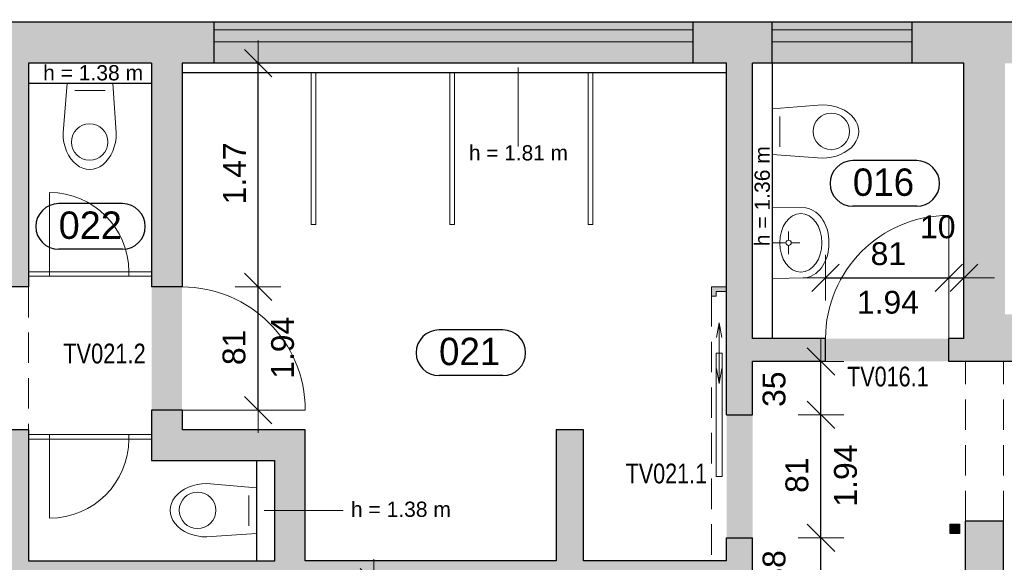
# Model space of a CAD drawing. Header units: metres. Extents: x 313 to 415, y -67 to 7.
# Tile 13 of 84: x 325.61 to 332.08, y -39.95 to -36.38. Entities that reach past the tile are written whole.
import ezdxf

# ---------------------------------------------------------------- set-up
doc = ezdxf.new("R2010")
doc.units = ezdxf.units.M
doc.header["$PDMODE"] = 65
doc.linetypes.add('AUSGEZOGEN', pattern=[0])
doc.linetypes.add('VERDECKT2_S2', pattern=[0.27, 0.2, -0.07])
for name, color, linetype, lineweight in [('Allgemein01', 7, 'AUSGEZOGEN', 13), ('Füllfläche', 7, 'AUSGEZOGEN', 13), ('Maßlinie Allgemein', 7, 'AUSGEZOGEN', 25), ('Möblierung', 7, 'AUSGEZOGEN', 25), ('Sanitär', 5, 'AUSGEZOGEN', 25), ('Text Allgemein', 7, 'AUSGEZOGEN', 25)]:
    doc.layers.add(name, color=color, linetype=linetype, lineweight=lineweight)
doc.styles.add('ARIAL', font='ARIAL.TTF')
doc.dimstyles.new('DIMSTYLE_13', dxfattribs={"dimtxt": 0.15, "dimasz": 0.3, "dimexe": 0, "dimexo": 1e-06, "dimgap": 0.075, "dimtad": 2, "dimdec": 1, "dimlfac": 100, "dimrnd": 0.5, "dimzin": 4, "dimdsep": 46, "dimtxsty": 'ARIAL', "dimblk1": 'ALL_ML_STRICH', "dimblk2": 'ALL_ML_STRICH', "dimsah": 1, "dimcen": 0, "dimse1": 1, "dimse2": 1, "dimclrd": 7, "dimclre": 7, "dimclrt": 7, "dimadec": 0, "dimazin": 0, "dimtfac": 1, "dimtdec": 0, "dimtix": 1, "dimtmove": 2, "dimatfit": 3, "dimfxl": 0, "dimtzin": 0, "dimlwd": 0, "dimlwe": 13, "dimarcsym": 0})
doc.dimstyles.new('DIMSTYLE_15', dxfattribs={"dimtxt": 0.15, "dimasz": 0.3, "dimexe": 0, "dimexo": 1e-06, "dimgap": 0.075, "dimtad": 2, "dimrnd": 0.005, "dimzin": 4, "dimdsep": 46, "dimtxsty": 'ARIAL', "dimblk1": 'ALL_ML_STRICH', "dimblk2": 'ALL_ML_STRICH', "dimsah": 1, "dimcen": 0, "dimse1": 1, "dimse2": 1, "dimclrd": 7, "dimclre": 7, "dimclrt": 7, "dimadec": 0, "dimazin": 0, "dimtfac": 1, "dimtdec": 0, "dimtix": 1, "dimtmove": 2, "dimatfit": 3, "dimfxl": 0, "dimtzin": 0, "dimlwd": 0, "dimlwe": 13, "dimarcsym": 0})
doc.dimstyles.new('DIMSTYLE_16', dxfattribs={"dimtxt": 0.15, "dimasz": 0.3, "dimexe": 0, "dimexo": 1e-06, "dimgap": 0.075, "dimtad": 2, "dimdec": 1, "dimlfac": 100, "dimrnd": 0.5, "dimzin": 4, "dimdsep": 46, "dimtxsty": 'ARIAL', "dimblk1": 'ALL_ML_STRICH', "dimblk2": 'ALL_ML_STRICH', "dimsah": 1, "dimcen": 0, "dimse1": 1, "dimse2": 1, "dimclrd": 7, "dimclre": 7, "dimclrt": 7, "dimadec": 0, "dimazin": 0, "dimtfac": 1, "dimtdec": 0, "dimtix": 1, "dimtmove": 2, "dimatfit": 3, "dimfxl": 0, "dimtvp": 1.2, "dimtzin": 0, "dimlwd": 0, "dimlwe": 13, "dimarcsym": 0})
doc.dimstyles.new('DIMSTYLE_28', dxfattribs={"dimtxt": 0.15, "dimasz": 0.3, "dimexe": 0, "dimexo": 1e-06, "dimgap": 0.075, "dimtad": 0, "dimdec": 1, "dimlfac": 100, "dimrnd": 0.5, "dimzin": 4, "dimdsep": 46, "dimtxsty": 'ARIAL', "dimblk1": 'ALL_ML_STRICH', "dimblk2": 'ALL_ML_STRICH', "dimsah": 1, "dimcen": 0, "dimse1": 1, "dimse2": 1, "dimclrd": 7, "dimclre": 7, "dimclrt": 7, "dimadec": 0, "dimazin": 0, "dimtfac": 1, "dimtdec": 0, "dimtix": 1, "dimtmove": 2, "dimatfit": 3, "dimfxl": 0, "dimtvp": 1.2, "dimtzin": 0, "dimlwd": 0, "dimlwe": 13, "dimarcsym": 0})
doc.dimstyles.new('DIMSTYLE_5', dxfattribs={"dimtxt": 0.2, "dimasz": 0.3, "dimexe": 0, "dimexo": 1e-06, "dimgap": 0.1, "dimtad": 2, "dimrnd": 0.005, "dimzin": 4, "dimdsep": 46, "dimtxsty": 'ARIAL', "dimblk1": 'ALL_ML_STRICH', "dimblk2": 'ALL_ML_STRICH', "dimsah": 1, "dimcen": 0, "dimse1": 1, "dimse2": 1, "dimclrd": 7, "dimclre": 7, "dimclrt": 7, "dimadec": 0, "dimazin": 0, "dimtfac": 1, "dimtdec": 0, "dimtix": 1, "dimtmove": 2, "dimatfit": 3, "dimfxl": 0, "dimtzin": 0, "dimlwd": 0, "dimlwe": 13, "dimarcsym": 0})

# ---------------------------------------------------------------- blocks, each defined once
blk = doc.blocks.new('COMPLEXOBJECT_15')
at = {"layer": 'Sanitär', "color": 7, "linetype": 'AUSGEZOGEN', "lineweight": 13}
for p, q in [((325.8924, -37.1234), (325.9195, -36.7954)), ((325.9195, -36.7954), (326.2195, -36.7954)), ((326.2424, -37.1234), (326.2195, -36.7954)), ((325.9695, -36.8454), (326.1695, -36.8454))]:
    blk.add_line(p, q, dxfattribs=at)
blk.add_circle((326.0674, -37.1834), 0.12, dxfattribs=at)
blk.add_ellipse((326.0674, -37.1234), major_axis=(0, -0.24), ratio=0.729167, start_param=4.712389, end_param=7.856549, dxfattribs=at)
blk = doc.blocks.new('COMPLEXOBJECT_16')
at = {"layer": 'Sanitär', "color": 7, "linetype": 'AUSGEZOGEN', "lineweight": 13}
for p, q in [((326.8365, -39.4284), (327.1645, -39.4554)), ((327.1645, -39.4554), (327.1645, -39.7554)), ((327.1145, -39.5054), (327.1145, -39.7054)), ((326.8365, -39.7784), (327.1645, -39.7554))]:
    blk.add_line(p, q, dxfattribs=at)
blk.add_circle((326.7765, -39.6034), 0.12, dxfattribs=at)
blk.add_ellipse((326.8365, -39.6034), major_axis=(-0.24, 0), ratio=0.729167, start_param=4.712389, end_param=7.856549, dxfattribs=at)
blk = doc.blocks.new('COMPLEXOBJECT_25')
at = {"layer": 'Sanitär', "color": 7, "linetype": 'AUSGEZOGEN', "lineweight": 13}
for p, q in [((330.8824, -36.9384), (330.5545, -36.9654)), ((330.5545, -36.9654), (330.5545, -37.2654)), ((330.6045, -37.0154), (330.6045, -37.2154)), ((330.8824, -37.2884), (330.5545, -37.2654))]:
    blk.add_line(p, q, dxfattribs=at)
blk.add_circle((330.9424, -37.1134), 0.12, dxfattribs=at)
blk.add_ellipse((330.8824, -37.1134), major_axis=(0.24, 0), ratio=0.729167, start_param=4.709822, end_param=7.853982, dxfattribs=at)
blk = doc.blocks.new('COMPLEXOBJECT_26')
at = {"layer": 'Sanitär', "color": 7, "linetype": 'AUSGEZOGEN', "lineweight": 13}
for p, q in [((330.5545, -37.6115), (330.775, -37.615)), ((330.5545, -38.0793), (330.5545, -37.6115)), ((330.6617, -37.8282), (330.6617, -37.7715)), ((330.6445, -37.8454), (330.5545, -37.8454)), ((330.6789, -37.8454), (330.7356, -37.8454)), ((330.9255, -37.8716), (330.9255, -37.8192)), ((330.6617, -37.8626), (330.6617, -37.9193)), ((330.5545, -38.0793), (330.775, -38.0759))]:
    blk.add_line(p, q, dxfattribs=at)
blk.add_arc((330.6617, -37.8454), 0.0172, 90, 89.99998, dxfattribs=at)
for centre, major_axis, ratio, start_param, end_param in [((330.742, -37.8454), (0, 0.1922), 0.723317, 6.283185, 12.56637), ((330.7337, -37.7626), (-0.1692, 0), 0.9, 3.590866, 4.465357), ((330.6425, -37.8265), (-0.2831, 0), 0.9, 3.17001, 3.677077), ((330.6425, -37.8643), (-0.2831, 0), 0.9, 2.606109, 3.113176), ((330.7337, -37.9282), (-0.1692, 0), 0.9, 1.817828, 2.69232)]:
    blk.add_ellipse(centre, major_axis=major_axis, ratio=ratio, start_param=start_param, end_param=end_param, dxfattribs=at)
blk = doc.blocks.new('ALL_ML_STRICH')
at = {"color": 0, "linetype": 'ByBlock', "lineweight": -2}
for p, q in [((0, -0.5), (0, 0.5)), ((-0.3, -0.3), (0.3, 0.3)), ((-1, 0), (0.5, 0))]:
    blk.add_line(p, q, dxfattribs=at)
blk = doc.blocks.new('*D58')
at = {"layer": 'DEFPOINTS', "color": 7, "linetype": 'AUSGEZOGEN', "lineweight": 13}
for p in [(358.0345, 1.2646), (315.3345, -57.2254), (352.3145, -57.2254)]:
    blk.add_point(p, dxfattribs=at)
at = {"layer": 'Maßlinie Allgemein', "color": 7, "linetype": 'AUSGEZOGEN', "lineweight": -2}
blk.add_line((315.3345, -57.2254), (315.3345, 1.2646), dxfattribs=at)
at = {"layer": 'Maßlinie Allgemein', "color": 7, "linetype": 'AUSGEZOGEN', "lineweight": 13, "xscale": 0.3, "yscale": 0.3, "zscale": 0.3}
for p, rotation in [((315.3345, 1.2646), 90), ((315.3345, -57.2254), 270)]:
    blk.add_blockref('ALL_ML_STRICH', p, dxfattribs=dict(at, rotation=rotation))
at = {"layer": 'Maßlinie Allgemein', "color": 7, "linetype": 'AUSGEZOGEN', "lineweight": 13, "insert": (315.1511, -27.9739), "char_height": 0.2, "width": 1, "attachment_point": 5, "rotation": 90, "style": 'ARIAL'}
blk.add_mtext('\\A1;{\\A1;{58.49\\H0.132000;\\S^ ;}}', dxfattribs=at)
blk = doc.blocks.new('*D166')
at = {"layer": 'DEFPOINTS', "color": 7, "linetype": 'AUSGEZOGEN', "lineweight": 13}
for p in [(330.9045, -38.0754), (330.9045, -38.4754), (331.7145, -38.4754)]:
    blk.add_point(p, dxfattribs=at)
at = {"layer": 'Maßlinie Allgemein', "color": 7, "linetype": 'AUSGEZOGEN', "lineweight": -2}
blk.add_line((330.9045, -38.0754), (331.7145, -38.0754), dxfattribs=at)
at = {"layer": 'Maßlinie Allgemein', "color": 7, "linetype": 'AUSGEZOGEN', "lineweight": 13, "xscale": 0.3, "yscale": 0.3, "zscale": 0.3, "rotation": 180}
blk.add_blockref('ALL_ML_STRICH', (330.9045, -38.0754), dxfattribs=at)
at = {"layer": 'Maßlinie Allgemein', "color": 7, "linetype": 'AUSGEZOGEN', "lineweight": 13, "xscale": 0.3, "yscale": 0.3, "zscale": 0.3}
blk.add_blockref('ALL_ML_STRICH', (331.7145, -38.0754), dxfattribs=at)
at = {"layer": 'Maßlinie Allgemein', "color": 7, "linetype": 'AUSGEZOGEN', "lineweight": 13, "insert": (331.3172, -37.9178), "char_height": 0.15, "width": 0.6, "attachment_point": 5, "style": 'ARIAL'}
blk.add_mtext('\\A1;{\\A1;{81\\H0.099000;\\S^ ;}}', dxfattribs=at)
at = {"layer": 'Maßlinie Allgemein', "color": 7, "linetype": 'AUSGEZOGEN', "lineweight": 13, "insert": (331.1106, -38.1611), "char_height": 0.15, "width": 0.0075, "attachment_point": 1, "line_spacing_factor": 0.60241, "style": 'ARIAL'}
blk.add_mtext('\\A1;{1.94\\H0.099000;\\S^ ;}', dxfattribs=at)
blk = doc.blocks.new('*D167')
at = {"layer": 'DEFPOINTS', "color": 7, "linetype": 'AUSGEZOGEN', "lineweight": 13}
for p in [(331.7145, -38.0754), (331.7145, -38.4754), (331.8145, -38.4754)]:
    blk.add_point(p, dxfattribs=at)
at = {"layer": 'Maßlinie Allgemein', "color": 7, "linetype": 'AUSGEZOGEN', "lineweight": -2}
blk.add_line((331.7145, -38.0754), (331.8145, -38.0754), dxfattribs=at)
at = {"layer": 'Maßlinie Allgemein', "color": 7, "linetype": 'AUSGEZOGEN', "lineweight": 13, "xscale": 0.3, "yscale": 0.3, "zscale": 0.3}
blk.add_blockref('ALL_ML_STRICH', (331.8145, -38.0754), dxfattribs=at)
at = {"layer": 'Maßlinie Allgemein', "color": 7, "linetype": 'AUSGEZOGEN', "lineweight": 13, "xscale": 0.3, "yscale": 0.3, "zscale": 0.3, "rotation": 180}
blk.add_blockref('ALL_ML_STRICH', (331.7145, -38.0754), dxfattribs=at)
at = {"layer": 'Maßlinie Allgemein', "color": 7, "linetype": 'AUSGEZOGEN', "lineweight": 13, "insert": (331.6423, -37.7416), "char_height": 0.15, "width": 0.6, "attachment_point": 5, "style": 'ARIAL'}
blk.add_mtext('\\A1;{\\A1;{10\\H0.099000;\\S^ ;}}', dxfattribs=at)
blk = doc.blocks.new('*D172')
at = {"layer": 'DEFPOINTS', "color": 7, "linetype": 'AUSGEZOGEN', "lineweight": 13}
for p in [(330.4245, -39.7854), (330.4245, -40.1654), (330.8745, -40.1654)]:
    blk.add_point(p, dxfattribs=at)
at = {"layer": 'Maßlinie Allgemein', "color": 7, "linetype": 'AUSGEZOGEN', "lineweight": -2}
blk.add_line((330.8745, -40.1654), (330.8745, -39.7854), dxfattribs=at)
at = {"layer": 'Maßlinie Allgemein', "color": 7, "linetype": 'AUSGEZOGEN', "lineweight": 13, "xscale": 0.3, "yscale": 0.3, "zscale": 0.3}
for p, rotation in [((330.8745, -39.7854), 90), ((330.8745, -40.1654), 270)]:
    blk.add_blockref('ALL_ML_STRICH', p, dxfattribs=dict(at, rotation=rotation))
at = {"layer": 'Maßlinie Allgemein', "color": 7, "linetype": 'AUSGEZOGEN', "lineweight": 13, "insert": (330.5668, -39.9823), "char_height": 0.15, "width": 0.6, "attachment_point": 5, "rotation": 90, "style": 'ARIAL'}
blk.add_mtext('\\A1;{\\A1;{38\\H0.099000;\\S^ ;}}', dxfattribs=at)
blk = doc.blocks.new('*D173')
at = {"layer": 'DEFPOINTS', "color": 7, "linetype": 'AUSGEZOGEN', "lineweight": 13}
for p in [(330.4245, -38.9754), (330.4245, -39.7854), (330.8745, -39.7854)]:
    blk.add_point(p, dxfattribs=at)
at = {"layer": 'Maßlinie Allgemein', "color": 7, "linetype": 'AUSGEZOGEN', "lineweight": -2}
blk.add_line((330.8745, -39.7854), (330.8745, -38.9754), dxfattribs=at)
at = {"layer": 'Maßlinie Allgemein', "color": 7, "linetype": 'AUSGEZOGEN', "lineweight": 13, "xscale": 0.3, "yscale": 0.3, "zscale": 0.3}
for p, rotation in [((330.8745, -38.9754), 90), ((330.8745, -39.7854), 270)]:
    blk.add_blockref('ALL_ML_STRICH', p, dxfattribs=dict(at, rotation=rotation))
at = {"layer": 'Maßlinie Allgemein', "color": 7, "linetype": 'AUSGEZOGEN', "lineweight": 13, "insert": (330.9602, -39.5793), "char_height": 0.15, "width": 0.0075, "attachment_point": 1, "rotation": 90, "line_spacing_factor": 0.60241, "style": 'ARIAL'}
blk.add_mtext('\\A1;{1.94\\H0.099000;\\S^ ;}', dxfattribs=at)
at = {"layer": 'Maßlinie Allgemein', "color": 7, "linetype": 'AUSGEZOGEN', "lineweight": 13, "insert": (330.7169, -39.3727), "char_height": 0.15, "width": 0.6, "attachment_point": 5, "rotation": 90, "style": 'ARIAL'}
blk.add_mtext('\\A1;{\\A1;{81\\H0.099000;\\S^ ;}}', dxfattribs=at)
blk = doc.blocks.new('*D174')
at = {"layer": 'DEFPOINTS', "color": 7, "linetype": 'AUSGEZOGEN', "lineweight": 13}
for p in [(330.4245, -38.6254), (330.4245, -38.9754), (330.8745, -38.9754)]:
    blk.add_point(p, dxfattribs=at)
at = {"layer": 'Maßlinie Allgemein', "color": 7, "linetype": 'AUSGEZOGEN', "lineweight": -2}
blk.add_line((330.8745, -38.9754), (330.8745, -38.6254), dxfattribs=at)
at = {"layer": 'Maßlinie Allgemein', "color": 7, "linetype": 'AUSGEZOGEN', "lineweight": 13, "xscale": 0.3, "yscale": 0.3, "zscale": 0.3}
for p, rotation in [((330.8745, -38.6254), 90), ((330.8745, -38.9754), 270)]:
    blk.add_blockref('ALL_ML_STRICH', p, dxfattribs=dict(at, rotation=rotation))
at = {"layer": 'Maßlinie Allgemein', "color": 7, "linetype": 'AUSGEZOGEN', "lineweight": 13, "insert": (330.5668, -38.8078), "char_height": 0.15, "width": 0.6, "attachment_point": 5, "rotation": 90, "style": 'ARIAL'}
blk.add_mtext('\\A1;{\\A1;{35\\H0.099000;\\S^ ;}}', dxfattribs=at)
blk = doc.blocks.new('*D176')
at = {"layer": 'DEFPOINTS', "color": 7, "linetype": 'AUSGEZOGEN', "lineweight": 13}
for p in [(327.4845, -40.0754), (327.4845, -41.3254), (327.9345, -41.3254)]:
    blk.add_point(p, dxfattribs=at)
at = {"layer": 'Maßlinie Allgemein', "color": 7, "linetype": 'AUSGEZOGEN', "lineweight": -2}
blk.add_line((327.9345, -41.3254), (327.9345, -40.0754), dxfattribs=at)
at = {"layer": 'Maßlinie Allgemein', "color": 7, "linetype": 'AUSGEZOGEN', "lineweight": 13, "xscale": 0.3, "yscale": 0.3, "zscale": 0.3}
for p, rotation in [((327.9345, -40.0754), 90), ((327.9345, -41.3254), 270)]:
    blk.add_blockref('ALL_ML_STRICH', p, dxfattribs=dict(at, rotation=rotation))
at = {"layer": 'Maßlinie Allgemein', "color": 7, "linetype": 'AUSGEZOGEN', "lineweight": 13, "insert": (327.7769, -40.6901), "char_height": 0.15, "width": 0.6, "attachment_point": 5, "rotation": 90, "style": 'ARIAL'}
blk.add_mtext('\\A1;{\\A1;{1.25\\H0.099000;\\S^ ;}}', dxfattribs=at)
blk = doc.blocks.new('*D287')
at = {"layer": 'DEFPOINTS', "color": 7, "linetype": 'AUSGEZOGEN', "lineweight": 13}
for p in [(338.1645, -38.6254), (330.4245, -44.0054), (330.4245, -66.3754)]:
    blk.add_point(p, dxfattribs=at)
at = {"layer": 'Maßlinie Allgemein', "color": 7, "linetype": 'AUSGEZOGEN', "lineweight": -2}
blk.add_line((330.4245, -66.3754), (338.1645, -66.3754), dxfattribs=at)
at = {"layer": 'Maßlinie Allgemein', "color": 7, "linetype": 'AUSGEZOGEN', "lineweight": 13, "xscale": 0.3, "yscale": 0.3, "zscale": 0.3, "rotation": 180}
blk.add_blockref('ALL_ML_STRICH', (330.4245, -66.3754), dxfattribs=at)
at = {"layer": 'Maßlinie Allgemein', "color": 7, "linetype": 'AUSGEZOGEN', "lineweight": 13, "xscale": 0.3, "yscale": 0.3, "zscale": 0.3}
blk.add_blockref('ALL_ML_STRICH', (338.1645, -66.3754), dxfattribs=at)
at = {"layer": 'Maßlinie Allgemein', "color": 7, "linetype": 'AUSGEZOGEN', "lineweight": 13, "insert": (334.3093, -66.1954), "char_height": 0.2, "width": 0.8, "attachment_point": 5, "style": 'ARIAL'}
blk.add_mtext('\\A1;{\\A1;{7.74\\H0.132000;\\S^ ;}}', dxfattribs=at)
blk = doc.blocks.new('*D392')
at = {"layer": 'DEFPOINTS', "color": 7, "linetype": 'AUSGEZOGEN', "lineweight": 13}
for p in [(326.6745, -38.1354), (326.6745, -38.9454), (327.1745, -38.9454)]:
    blk.add_point(p, dxfattribs=at)
at = {"layer": 'Maßlinie Allgemein', "color": 7, "linetype": 'AUSGEZOGEN', "lineweight": -2}
blk.add_line((327.1745, -38.9454), (327.1745, -38.1354), dxfattribs=at)
at = {"layer": 'Maßlinie Allgemein', "color": 7, "linetype": 'AUSGEZOGEN', "lineweight": 13, "xscale": 0.3, "yscale": 0.3, "zscale": 0.3}
for p, rotation in [((327.1745, -38.1354), 90), ((327.1745, -38.9454), 270)]:
    blk.add_blockref('ALL_ML_STRICH', p, dxfattribs=dict(at, rotation=rotation))
at = {"layer": 'Maßlinie Allgemein', "color": 7, "linetype": 'AUSGEZOGEN', "lineweight": 13, "insert": (327.2602, -38.7393), "char_height": 0.15, "width": 0.0075, "attachment_point": 1, "rotation": 90, "line_spacing_factor": 0.60241, "style": 'ARIAL'}
blk.add_mtext('\\A1;{1.94\\H0.099000;\\S^ ;}', dxfattribs=at)
at = {"layer": 'Maßlinie Allgemein', "color": 7, "linetype": 'AUSGEZOGEN', "lineweight": 13, "insert": (327.0169, -38.5327), "char_height": 0.15, "width": 0.6, "attachment_point": 5, "rotation": 90, "style": 'ARIAL'}
blk.add_mtext('\\A1;{\\A1;{81\\H0.099000;\\S^ ;}}', dxfattribs=at)
blk = doc.blocks.new('*D393')
at = {"layer": 'DEFPOINTS', "color": 7, "linetype": 'AUSGEZOGEN', "lineweight": 13}
for p in [(326.6745, -36.6654), (326.6745, -38.1354), (327.1745, -38.1354)]:
    blk.add_point(p, dxfattribs=at)
at = {"layer": 'Maßlinie Allgemein', "color": 7, "linetype": 'AUSGEZOGEN', "lineweight": -2}
blk.add_line((327.1745, -38.1354), (327.1745, -36.6654), dxfattribs=at)
at = {"layer": 'Maßlinie Allgemein', "color": 7, "linetype": 'AUSGEZOGEN', "lineweight": 13, "xscale": 0.3, "yscale": 0.3, "zscale": 0.3}
for p, rotation in [((327.1745, -36.6654), 90), ((327.1745, -38.1354), 270)]:
    blk.add_blockref('ALL_ML_STRICH', p, dxfattribs=dict(at, rotation=rotation))
at = {"layer": 'Maßlinie Allgemein', "color": 7, "linetype": 'AUSGEZOGEN', "lineweight": 13, "insert": (327.0195, -37.3896), "char_height": 0.15, "width": 0.6, "attachment_point": 5, "rotation": 90, "style": 'ARIAL'}
blk.add_mtext('\\A1;{\\A1;{1.47\\H0.099000;\\S^ ;}}', dxfattribs=at)
blk = doc.blocks.new('*D459')
at = {"layer": 'DEFPOINTS', "color": 7, "linetype": 'AUSGEZOGEN', "lineweight": 13}
for p in [(325.3445, -31.8338), (325.3445, -36.6654), (326.6745, -36.6654)]:
    blk.add_point(p, dxfattribs=at)
at = {"layer": 'Maßlinie Allgemein', "color": 7, "linetype": 'AUSGEZOGEN', "lineweight": -2}
blk.add_line((325.3445, -31.8338), (326.6745, -31.8338), dxfattribs=at)
at = {"layer": 'Maßlinie Allgemein', "color": 7, "linetype": 'AUSGEZOGEN', "lineweight": 13, "xscale": 0.3, "yscale": 0.3, "zscale": 0.3, "rotation": 180}
blk.add_blockref('ALL_ML_STRICH', (325.3445, -31.8338), dxfattribs=at)
at = {"layer": 'Maßlinie Allgemein', "color": 7, "linetype": 'AUSGEZOGEN', "lineweight": 13, "xscale": 0.3, "yscale": 0.3, "zscale": 0.3}
blk.add_blockref('ALL_ML_STRICH', (326.6745, -31.8338), dxfattribs=at)
at = {"layer": 'Maßlinie Allgemein', "color": 7, "linetype": 'AUSGEZOGEN', "lineweight": 13, "insert": (326.0203, -31.6761), "char_height": 0.15, "width": 0.6, "attachment_point": 5, "style": 'ARIAL'}
blk.add_mtext('\\A1;{\\A1;{1.33\\H0.099000;\\S^ ;}}', dxfattribs=at)
blk = doc.blocks.new('*D460')
at = {"layer": 'DEFPOINTS', "color": 7, "linetype": 'AUSGEZOGEN', "lineweight": 13}
for p in [(326.6745, -31.8338), (326.8845, -36.3954), (326.6745, -36.6654)]:
    blk.add_point(p, dxfattribs=at)
at = {"layer": 'Maßlinie Allgemein', "color": 7, "linetype": 'AUSGEZOGEN', "lineweight": -2}
blk.add_line((326.6745, -31.8338), (326.8845, -31.8338), dxfattribs=at)
at = {"layer": 'Maßlinie Allgemein', "color": 7, "linetype": 'AUSGEZOGEN', "lineweight": 13, "xscale": 0.3, "yscale": 0.3, "zscale": 0.3, "rotation": 180}
blk.add_blockref('ALL_ML_STRICH', (326.6745, -31.8338), dxfattribs=at)
at = {"layer": 'Maßlinie Allgemein', "color": 7, "linetype": 'AUSGEZOGEN', "lineweight": 13, "xscale": 0.3, "yscale": 0.3, "zscale": 0.3}
blk.add_blockref('ALL_ML_STRICH', (326.8845, -31.8338), dxfattribs=at)
at = {"layer": 'Maßlinie Allgemein', "color": 7, "linetype": 'AUSGEZOGEN', "lineweight": 13, "insert": (326.7872, -31.5288), "char_height": 0.15, "width": 0.6, "attachment_point": 5, "style": 'ARIAL'}
blk.add_mtext('\\A1;{\\A1;{21\\H0.099000;\\S^ ;}}', dxfattribs=at)
blk = doc.blocks.new('*D461')
at = {"layer": 'DEFPOINTS', "color": 7, "linetype": 'AUSGEZOGEN', "lineweight": 13}
for p in [(326.8845, -31.8338), (326.8845, -36.3954), (330.0345, -36.3954)]:
    blk.add_point(p, dxfattribs=at)
at = {"layer": 'Maßlinie Allgemein', "color": 7, "linetype": 'AUSGEZOGEN', "lineweight": -2}
blk.add_line((326.8845, -31.8338), (330.0345, -31.8338), dxfattribs=at)
at = {"layer": 'Maßlinie Allgemein', "color": 7, "linetype": 'AUSGEZOGEN', "lineweight": 13, "xscale": 0.3, "yscale": 0.3, "zscale": 0.3, "rotation": 180}
blk.add_blockref('ALL_ML_STRICH', (326.8845, -31.8338), dxfattribs=at)
at = {"layer": 'Maßlinie Allgemein', "color": 7, "linetype": 'AUSGEZOGEN', "lineweight": 13, "xscale": 0.3, "yscale": 0.3, "zscale": 0.3}
blk.add_blockref('ALL_ML_STRICH', (330.0345, -31.8338), dxfattribs=at)
at = {"layer": 'Maßlinie Allgemein', "color": 7, "linetype": 'AUSGEZOGEN', "lineweight": 13, "insert": (328.4697, -31.6761), "char_height": 0.15, "width": 0.6, "attachment_point": 5, "style": 'ARIAL'}
blk.add_mtext('\\A1;{\\A1;{3.15\\H0.099000;\\S^ ;}}', dxfattribs=at)
at = {"layer": 'Maßlinie Allgemein', "color": 7, "linetype": 'AUSGEZOGEN', "lineweight": 13, "insert": (328.1695, -31.9195), "char_height": 0.1, "width": 0.005, "attachment_point": 1, "line_spacing_factor": 0.926626, "style": 'ARIAL'}
blk.add_mtext('\\A1;{66\\H0.066000;\\S^ ;}\\H0.100000;\\PBRH 1.81', dxfattribs=at)
blk = doc.blocks.new('*D462')
at = {"layer": 'DEFPOINTS', "color": 7, "linetype": 'AUSGEZOGEN', "lineweight": 13}
for p in [(330.0345, -31.8338), (330.0345, -36.3954), (330.2545, -36.6654)]:
    blk.add_point(p, dxfattribs=at)
at = {"layer": 'Maßlinie Allgemein', "color": 7, "linetype": 'AUSGEZOGEN', "lineweight": -2}
blk.add_line((330.0345, -31.8338), (330.2545, -31.8338), dxfattribs=at)
at = {"layer": 'Maßlinie Allgemein', "color": 7, "linetype": 'AUSGEZOGEN', "lineweight": 13, "xscale": 0.3, "yscale": 0.3, "zscale": 0.3, "rotation": 180}
blk.add_blockref('ALL_ML_STRICH', (330.0345, -31.8338), dxfattribs=at)
at = {"layer": 'Maßlinie Allgemein', "color": 7, "linetype": 'AUSGEZOGEN', "lineweight": 13, "xscale": 0.3, "yscale": 0.3, "zscale": 0.3}
blk.add_blockref('ALL_ML_STRICH', (330.2545, -31.8338), dxfattribs=at)
at = {"layer": 'Maßlinie Allgemein', "color": 7, "linetype": 'AUSGEZOGEN', "lineweight": 13, "insert": (330.1385, -31.5288), "char_height": 0.15, "width": 0.6, "attachment_point": 5, "style": 'ARIAL'}
blk.add_mtext('\\A1;{\\A1;{22\\H0.099000;\\S^ ;}}', dxfattribs=at)
blk = doc.blocks.new('*D463')
at = {"layer": 'DEFPOINTS', "color": 7, "linetype": 'AUSGEZOGEN', "lineweight": 13}
for p in [(330.2545, -31.8338), (330.2545, -36.6654), (330.4245, -36.6654)]:
    blk.add_point(p, dxfattribs=at)
at = {"layer": 'Maßlinie Allgemein', "color": 7, "linetype": 'AUSGEZOGEN', "lineweight": -2}
blk.add_line((330.2545, -31.8338), (330.4245, -31.8338), dxfattribs=at)
at = {"layer": 'Maßlinie Allgemein', "color": 7, "linetype": 'AUSGEZOGEN', "lineweight": 13, "xscale": 0.3, "yscale": 0.3, "zscale": 0.3, "rotation": 180}
blk.add_blockref('ALL_ML_STRICH', (330.2545, -31.8338), dxfattribs=at)
at = {"layer": 'Maßlinie Allgemein', "color": 7, "linetype": 'AUSGEZOGEN', "lineweight": 13, "xscale": 0.3, "yscale": 0.3, "zscale": 0.3}
blk.add_blockref('ALL_ML_STRICH', (330.4245, -31.8338), dxfattribs=at)
at = {"layer": 'Maßlinie Allgemein', "color": 7, "linetype": 'AUSGEZOGEN', "lineweight": 13, "insert": (330.3327, -32.1394), "char_height": 0.15, "width": 0.6, "attachment_point": 5, "style": 'ARIAL'}
blk.add_mtext('\\A1;{\\A1;{17\\H0.099000;\\S^ ;}}', dxfattribs=at)
blk = doc.blocks.new('*D464')
at = {"layer": 'DEFPOINTS', "color": 7, "linetype": 'AUSGEZOGEN', "lineweight": 13}
for p in [(330.4245, -31.8338), (330.5545, -36.3954), (330.4245, -36.6654)]:
    blk.add_point(p, dxfattribs=at)
at = {"layer": 'Maßlinie Allgemein', "color": 7, "linetype": 'AUSGEZOGEN', "lineweight": -2}
blk.add_line((330.4245, -31.8338), (330.5545, -31.8338), dxfattribs=at)
at = {"layer": 'Maßlinie Allgemein', "color": 7, "linetype": 'AUSGEZOGEN', "lineweight": 13, "xscale": 0.3, "yscale": 0.3, "zscale": 0.3}
blk.add_blockref('ALL_ML_STRICH', (330.5545, -31.8338), dxfattribs=at)
at = {"layer": 'Maßlinie Allgemein', "color": 7, "linetype": 'AUSGEZOGEN', "lineweight": 13, "xscale": 0.3, "yscale": 0.3, "zscale": 0.3, "rotation": 180}
blk.add_blockref('ALL_ML_STRICH', (330.4245, -31.8338), dxfattribs=at)
at = {"layer": 'Maßlinie Allgemein', "color": 7, "linetype": 'AUSGEZOGEN', "lineweight": 13, "insert": (330.4827, -31.5261), "char_height": 0.15, "width": 0.6, "attachment_point": 5, "style": 'ARIAL'}
blk.add_mtext('\\A1;{\\A1;{13\\H0.099000;\\S^ ;}}', dxfattribs=at)
blk = doc.blocks.new('*D465')
at = {"layer": 'DEFPOINTS', "color": 7, "linetype": 'AUSGEZOGEN', "lineweight": 13}
for p in [(330.5545, -31.8338), (330.5545, -36.3954), (331.4745, -36.3954)]:
    blk.add_point(p, dxfattribs=at)
at = {"layer": 'Maßlinie Allgemein', "color": 7, "linetype": 'AUSGEZOGEN', "lineweight": -2}
blk.add_line((330.5545, -31.8338), (331.4745, -31.8338), dxfattribs=at)
at = {"layer": 'Maßlinie Allgemein', "color": 7, "linetype": 'AUSGEZOGEN', "lineweight": 13, "xscale": 0.3, "yscale": 0.3, "zscale": 0.3, "rotation": 180}
blk.add_blockref('ALL_ML_STRICH', (330.5545, -31.8338), dxfattribs=at)
at = {"layer": 'Maßlinie Allgemein', "color": 7, "linetype": 'AUSGEZOGEN', "lineweight": 13, "xscale": 0.3, "yscale": 0.3, "zscale": 0.3}
blk.add_blockref('ALL_ML_STRICH', (331.4745, -31.8338), dxfattribs=at)
at = {"layer": 'Maßlinie Allgemein', "color": 7, "linetype": 'AUSGEZOGEN', "lineweight": 13, "insert": (331.0085, -31.6762), "char_height": 0.15, "width": 0.6, "attachment_point": 5, "style": 'ARIAL'}
blk.add_mtext('\\A1;{\\A1;{92\\H0.099000;\\S^ ;}}', dxfattribs=at)
at = {"layer": 'Maßlinie Allgemein', "color": 7, "linetype": 'AUSGEZOGEN', "lineweight": 13, "insert": (330.7148, -31.9195), "char_height": 0.1, "width": 0.005, "attachment_point": 1, "line_spacing_factor": 0.926626, "style": 'ARIAL'}
blk.add_mtext('\\A1;{51\\H0.066000;\\S^ ;}\\H0.100000;\\PBRH 1.96', dxfattribs=at)

msp = doc.modelspace()

# ---------------------------------------------------------------- hatches: boundary and pattern name
at = {"layer": 'Füllfläche', "linetype": 'AUSGEZOGEN', "lineweight": 25}
for color, points in [(254, [(324.4045, -36.6654), (325.3445, -36.6654), (325.3445, -38.1354), (325.6645, -38.1354), (325.6645, -36.6654), (326.4745, -36.6654), (326.4745, -38.1354), (326.6745, -38.1354), (326.6745, -36.6654), (326.8845, -36.6654), (326.8845, -36.3954), (324.4045, -36.3954)]), (161, [(326.8845, -36.3954), (326.8845, -36.6654), (330.0345, -36.6654), (330.0345, -36.3954)]), (254, [(330.0345, -36.6654), (330.2545, -36.6654), (330.2545, -38.9754), (330.4245, -38.9754), (330.4245, -38.6254), (330.9045, -38.6254), (330.9045, -38.4754), (330.4245, -38.4754), (330.4245, -36.6654), (330.5545, -36.6654), (330.5545, -36.3954), (330.0345, -36.3954)]), (161, [(330.5545, -36.3954), (330.5545, -36.6654), (331.4745, -36.6654), (331.4745, -36.3954)]), (254, [(331.4745, -36.6654), (331.8145, -36.6654), (331.8145, -38.4754), (331.7145, -38.4754), (331.7145, -38.6254), (332.5845, -38.6254), (332.5845, -38.4754), (332.2445, -38.4754), (332.2445, -38.3154), (332.0845, -38.3154), (332.0845, -36.6654), (335.3645, -36.6654), (335.3645, -37.0089), (335.4945, -37.0089), (335.4945, -36.3954), (331.4745, -36.3954)]), (30, [(326.4745, -38.9454), (326.6745, -38.9454), (326.6745, -38.1354), (326.4745, -38.1354)]), (30, [(330.9045, -38.6254), (331.7145, -38.6254), (331.7145, -38.4754), (330.9045, -38.4754)]), (254, [(326.6745, -38.9454), (326.4745, -38.9454), (326.4745, -39.2754), (327.2845, -39.2754), (327.2845, -39.6054), (327.4845, -39.6054), (327.4845, -39.0754), (326.6745, -39.0754)]), (254, [(330.2545, -39.9354), (329.3145, -39.9354), (329.3145, -39.0754), (329.1345, -39.0754), (329.1345, -39.9354), (327.4845, -39.9354), (327.4845, -39.6054), (327.2845, -39.6054), (327.2845, -39.9354), (325.6645, -39.9354), (325.6645, -39.0754), (325.3445, -39.0754), (325.3445, -40.5254), (321.7045, -40.5254), (321.7045, -38.9854), (321.4245, -38.9854), (321.4245, -42.0954), (321.7045, -42.0954), (321.7045, -40.7654), (325.3445, -40.7654), (325.3445, -41.5854), (325.6645, -41.5854), (325.6645, -40.0754), (326.9745, -40.0754), (326.9745, -40.2054), (327.2845, -40.2054), (327.2845, -41.3254), (327.4845, -41.3254), (327.4845, -40.0754), (330.2545, -40.0754), (330.2545, -40.1654), (330.4245, -40.1654), (330.4245, -39.7854), (330.2545, -39.7854)]), (30, [(330.2545, -39.7854), (330.4245, -39.7854), (330.4245, -38.9754), (330.2545, -38.9754)]), (254, [(331.7245, -39.7554), (331.7845, -39.7554), (331.7845, -39.6954), (331.7245, -39.6954)]), (254, [(331.8245, -40.0354), (332.0745, -40.0354), (332.0745, -39.6754), (331.8245, -39.6754)])]:
    msp.add_hatch(color=color, dxfattribs=at).paths.add_polyline_path(points)
msp.add_hatch(color=35, dxfattribs=at).paths.add_polyline_path([(330.1845, -38.1654), (330.1845, -38.1954), (330.1545, -38.1954), (330.1545, -38.1354), (330.2545, -38.1354), (330.2545, -38.1654)], flags=16)

# ---------------------------------------------------------------- linework, layer by layer
at = {"layer": 'Allgemein01', "color": 7, "linetype": 'AUSGEZOGEN', "lineweight": 25}
for p, q in [((338.1645, -36.3954), (321.7045, -36.3954)), ((326.8845, -36.3954), (326.8845, -36.6658)), ((330.0345, -36.6654), (330.0345, -36.3954)), ((330.5545, -36.6654), (330.5545, -36.3954)), ((331.4745, -36.6654), (331.4745, -36.3954)), ((326.4745, -36.6654), (325.6645, -36.6654)), ((325.6645, -36.6654), (325.6645, -38.1354)), ((326.4745, -36.6654), (326.4745, -38.1354)), ((330.2545, -36.6654), (326.6745, -36.6654)), ((326.6745, -36.6654), (326.6745, -38.1354)), ((330.2545, -38.9754), (330.2545, -36.6654)), ((330.4245, -38.4754), (330.4245, -36.6654)), ((331.8145, -36.6654), (330.4245, -36.6654)), ((330.5545, -36.6654), (330.5545, -38.4754)), ((331.8145, -38.4754), (331.8145, -36.6654)), ((326.6745, -36.7254), (330.2545, -36.7254)), ((325.6645, -36.7954), (326.4745, -36.7954)), ((331.5034, -37.3055), (331.0839, -37.3055)), ((326.2833, -37.5882), (325.8638, -37.5882)), ((331.5034, -37.6055), (331.0839, -37.6055)), ((326.2833, -37.8882), (325.8638, -37.8882)), ((325.6645, -38.1354), (325.3445, -38.1354)), ((326.6745, -38.1354), (326.4745, -38.1354)), ((328.7833, -38.4182), (328.3638, -38.4182)), ((330.9045, -38.4754), (330.4245, -38.4754)), ((330.9045, -38.6254), (330.9045, -38.4754)), ((331.7145, -38.6254), (331.7145, -38.4754)), ((331.8145, -38.4754), (331.7145, -38.4754)), ((330.9045, -38.6254), (330.4245, -38.6254)), ((330.4245, -38.9754), (330.4245, -38.6254)), ((332.5845, -38.6254), (331.7145, -38.6254)), ((328.7833, -38.7182), (328.3638, -38.7182)), ((326.6745, -38.9454), (326.4745, -38.9454)), ((326.4745, -38.9454), (326.4745, -39.2754)), ((326.6745, -38.9454), (326.6745, -39.0754)), ((330.2545, -38.9754), (330.4245, -38.9754)), ((325.6645, -39.0754), (325.3445, -39.0754)), ((325.6645, -39.0754), (325.6645, -39.9354)), ((327.4845, -39.0754), (326.6745, -39.0754)), ((327.4845, -39.9354), (327.4845, -39.0754)), ((329.3145, -39.0754), (329.1345, -39.0754)), ((329.1345, -39.0754), (329.1345, -39.9354)), ((329.3145, -39.9354), (329.3145, -39.0754)), ((326.4745, -39.2754), (327.2845, -39.2754)), ((327.1645, -39.2754), (327.1645, -39.9354)), ((327.2845, -39.9354), (327.2845, -39.2754)), ((331.7245, -39.7554), (331.7245, -39.6954)), ((331.7245, -39.6954), (331.7845, -39.6954)), ((331.7845, -39.6954), (331.7845, -39.7554)), ((332.0745, -39.6754), (331.8245, -39.6754)), ((331.8245, -40.0354), (331.8245, -39.6754)), ((332.0745, -40.0354), (332.0745, -39.6754)), ((330.2545, -39.7854), (330.4245, -39.7854)), ((330.2545, -39.9354), (330.2545, -39.7854)), ((330.4245, -40.1654), (330.4245, -39.7854)), ((331.7845, -39.7554), (331.7245, -39.7554)), ((325.6645, -39.9354), (327.2845, -39.9354)), ((329.1345, -39.9354), (327.4845, -39.9354)), ((330.2545, -39.9354), (329.3145, -39.9354))]:
    msp.add_line(p, q, dxfattribs=at)
at = {"layer": 'Allgemein01', "color": 7, "linetype": 'AUSGEZOGEN', "lineweight": 18}
for p, q in [((331.7145, -38.4754), (331.7145, -37.6654)), ((330.1545, -38.1954), (330.1545, -38.1354)), ((330.1545, -38.1354), (330.2545, -38.1354)), ((330.2545, -38.1654), (330.1845, -38.1654)), ((330.1845, -38.1654), (330.1845, -38.1954)), ((330.1845, -38.1954), (330.1545, -38.1954))]:
    msp.add_line(p, q, dxfattribs=at)
at = {"layer": 'Allgemein01', "color": 7, "linetype": 'VERDECKT2_S2', "lineweight": 13}
for p, q in [((325.6645, -38.1354), (325.6645, -39.0754)), ((330.1545, -38.1954), (330.1545, -39.9354)), ((331.8245, -39.6754), (331.8245, -38.6254)), ((332.0745, -39.6754), (332.0745, -38.6254))]:
    msp.add_line(p, q, dxfattribs=at)
at = {"layer": 'Allgemein01', "color": 7, "linetype": 'AUSGEZOGEN', "lineweight": 13}
for p, q in [((330.2045, -38.3704), (330.1871, -38.4689)), ((330.2045, -38.3704), (330.2218, -38.4689)), ((330.2045, -38.7704), (330.2045, -38.3704)), ((330.2045, -38.7704), (330.1871, -38.6719)), ((330.2045, -38.7704), (330.2218, -38.6719))]:
    msp.add_line(p, q, dxfattribs=at)
at = {"layer": 'Allgemein01', "color": 7, "linetype": 'AUSGEZOGEN', "lineweight": 25}
for centre, start, end in [((331.0839, -37.4555), 90, 270), ((331.5034, -37.4555), 270, 90), ((325.8638, -37.7382), 90, 270), ((326.2833, -37.7382), 270, 90), ((328.3638, -38.5682), 90, 270), ((328.7833, -38.5682), 270, 90)]:
    msp.add_arc(centre, 0.15, start, end, dxfattribs=at)
at = {"layer": 'Allgemein01', "color": 7, "linetype": 'AUSGEZOGEN', "lineweight": 18}
msp.add_arc((331.7145, -38.4754), 0.81, 90, 180, dxfattribs=at)
at = {"layer": 'Möblierung', "color": 7, "linetype": 'AUSGEZOGEN', "lineweight": 18}
for p, q in [((326.8845, -36.4454), (330.0345, -36.4454)), ((330.5545, -36.4454), (331.4745, -36.4454)), ((326.8845, -36.5254), (330.0345, -36.5254)), ((330.5545, -36.5254), (331.4745, -36.5254)), ((330.1845, -38.5704), (330.1845, -39.3804)), ((330.1845, -38.5704), (330.2245, -38.5704)), ((330.2245, -39.3804), (330.2245, -38.5704)), ((326.6745, -38.9454), (327.4845, -38.9454)), ((330.1845, -39.3804), (330.2245, -39.3804))]:
    msp.add_line(p, q, dxfattribs=at)
at = {"layer": 'Möblierung', "color": 7, "linetype": 'AUSGEZOGEN', "lineweight": 13}
for p, q in [((327.5245, -36.7254), (327.5245, -37.7254)), ((327.5545, -37.7254), (327.5545, -36.7254)), ((328.4345, -36.7254), (328.4345, -37.7254)), ((328.4645, -37.7254), (328.4645, -36.7254)), ((329.3445, -36.7254), (329.3445, -37.7254)), ((329.3745, -37.7254), (329.3745, -36.7254)), ((325.8045, -38.0354), (325.8045, -37.5154)), ((327.5245, -37.7254), (327.5545, -37.7254)), ((328.4345, -37.7254), (328.4645, -37.7254)), ((329.3445, -37.7254), (329.3745, -37.7254)), ((325.6645, -38.0354), (326.4745, -38.0354)), ((325.8045, -38.0654), (325.8045, -38.0354)), ((326.3245, -38.0654), (326.3245, -38.0354)), ((326.4745, -38.0654), (325.6645, -38.0654)), ((326.4745, -39.1054), (325.6645, -39.1054)), ((326.4745, -39.1354), (325.6645, -39.1354)), ((325.8045, -39.1054), (325.8045, -39.1354)), ((325.8045, -39.1354), (325.8045, -39.6554)), ((326.3245, -39.1054), (326.3245, -39.1354))]:
    msp.add_line(p, q, dxfattribs=at)
for centre, start, end in [((325.8045, -38.0354), 0, 90), ((325.8045, -39.1354), 270, 0)]:
    msp.add_arc(centre, 0.52, start, end, dxfattribs=at)
at = {"layer": 'Möblierung', "color": 7, "linetype": 'AUSGEZOGEN', "lineweight": 18}
msp.add_arc((326.6745, -38.9454), 0.81, 0, 90, dxfattribs=at)
at = {"layer": 'Text Allgemein', "color": 7, "linetype": 'AUSGEZOGEN', "lineweight": 13}
for p, q in [((328.8845, -37.2129), (328.8845, -36.6929)), ((327.7345, -39.6054), (327.2145, -39.6054))]:
    msp.add_line(p, q, dxfattribs=at)

# ---------------------------------------------------------------- block references
at = {"layer": 'Sanitär', "color": 7, "linetype": 'AUSGEZOGEN', "lineweight": 13}
for name in ['COMPLEXOBJECT_15', 'COMPLEXOBJECT_25', 'COMPLEXOBJECT_26', 'COMPLEXOBJECT_16']:
    msp.add_blockref(name, (0, 0), dxfattribs=at)

# ---------------------------------------------------------------- texts
at = {"layer": 'Allgemein01', "color": 7, "linetype": 'AUSGEZOGEN', "lineweight": 25, "char_height": 0.18, "attachment_point": 7, "style": 'ARIAL'}
for s, insert, width in [('\\W0.96;016', (331.0839, -37.5395), 0.506059), ('\\W0.99;022', (325.8638, -37.8222), 0.508907), ('\\W0.96;021', (328.3638, -38.6522), 0.506059)]:
    msp.add_mtext(s, dxfattribs=dict(at, insert=insert, width=width))
at = {"layer": 'Text Allgemein', "color": 7, "linetype": 'AUSGEZOGEN', "lineweight": 25, "style": 'ARIAL'}
for s, insert, char_height, width, attachment_point in [('\\W0.99;h = 1.38 m', (325.7614, -36.7793), 0.1, 0.714435, 7), ('\\W0.98;h = 1.81 m', (328.5605, -37.3055), 0.1, 0.713875, 7), ('\\W0.79;TV021.2', (326.1647, -38.5741), 0.13, 0.602541, 5), ('\\W0.78;TV016.1', (331.3139, -38.7254), 0.13, 0.601815, 5), ('\\W0.78;TV021.1', (329.8582, -39.3627), 0.13, 0.601815, 5), ('\\W0.99;h = 1.38 m', (327.7846, -39.6482), 0.1, 0.714435, 7)]:
    msp.add_mtext(s, dxfattribs=dict(at, insert=insert, char_height=char_height, width=width, attachment_point=attachment_point))
at = {"layer": 'Text Allgemein', "color": 7, "linetype": 'AUSGEZOGEN', "lineweight": 25, "insert": (330.5396, -37.8677), "char_height": 0.1, "width": 0.714435, "attachment_point": 7, "rotation": 90, "style": 'ARIAL'}
msp.add_mtext('\\W0.99;h = 1.36 m', dxfattribs=at)

# ---------------------------------------------------------------- dimensions: what is measured, and where the dimension line sits
at = {"layer": 'Maßlinie Allgemein', "color": 7, "linetype": 'AUSGEZOGEN', "lineweight": 13}
for base, p1, p2, dimstyle, picture, middle in [((315.3345, 1.2646), (352.3145, -57.2254), (358.0345, 1.2646), 'DIMSTYLE_5', '*D58', (315.1511, -27.9739)), ((327.1745, -36.6654), (326.6745, -38.1354), (326.6745, -36.6654), 'DIMSTYLE_15', '*D393', (327.0195, -37.3896)), ((330.8745, -38.6254), (330.4245, -38.9754), (330.4245, -38.6254), 'DIMSTYLE_16', '*D174', (330.5668, -38.8078)), ((330.8745, -39.7854), (330.4245, -40.1654), (330.4245, -39.7854), 'DIMSTYLE_16', '*D172', (330.5668, -39.9823)), ((327.9345, -40.0754), (327.4845, -41.3254), (327.4845, -40.0754), 'DIMSTYLE_15', '*D176', (327.7769, -40.6901))]:
    dim = msp.add_linear_dim(base=base, p1=p1, p2=p2, angle=90, dimstyle=dimstyle, override={"dimpost": '<>', "dimclrd": 7, "dimclre": 7, "dimclrt": 7, "dimlwd": 0, "dimlwe": 13}, dxfattribs=at)
    dim.commit()
    dim.dimension.update_dxf_attribs({"geometry": picture, "text_midpoint": middle, "dimtype": 160})
for base, p1, p2, dimstyle, picture, middle in [((326.8845, -31.8338), (326.6745, -36.6654), (326.8845, -36.3954), 'DIMSTYLE_16', '*D460', (326.7872, -31.5288)), ((330.2545, -31.8338), (330.0345, -36.3954), (330.2545, -36.6654), 'DIMSTYLE_16', '*D462', (330.1385, -31.5288)), ((330.5545, -31.8338), (330.4245, -36.6654), (330.5545, -36.3954), 'DIMSTYLE_16', '*D464', (330.4827, -31.5261)), ((326.6745, -31.8338), (325.3445, -36.6654), (326.6745, -36.6654), 'DIMSTYLE_15', '*D459', (326.0203, -31.6761)), ((330.4245, -31.8338), (330.2545, -36.6654), (330.4245, -36.6654), 'DIMSTYLE_28', '*D463', (330.3327, -32.1394)), ((331.8145, -38.0754), (331.7145, -38.4754), (331.8145, -38.4754), 'DIMSTYLE_16', '*D167', (331.6423, -37.7416)), ((338.1645, -66.3754), (330.4245, -44.0054), (338.1645, -38.6254), 'DIMSTYLE_5', '*D287', (334.3093, -66.1954))]:
    dim = msp.add_linear_dim(base=base, p1=p1, p2=p2, dimstyle=dimstyle, override={"dimpost": '<>', "dimclrd": 7, "dimclre": 7, "dimclrt": 7, "dimlwd": 0, "dimlwe": 13}, dxfattribs=at)
    dim.commit()
    dim.dimension.update_dxf_attribs({"geometry": picture, "text_midpoint": middle, "dimtype": 160})
for base, p1, p2, text, dimstyle, picture, middle in [((330.0345, -31.8338), (326.8845, -36.3954), (330.0345, -36.3954), '<>\\X\\A1;{66\\H0.066000;\\S^ ;}\\H0.100000;\\PBRH 1.81', 'DIMSTYLE_15', '*D461', (328.4697, -31.6761)), ((331.4745, -31.8338), (330.5545, -36.3954), (331.4745, -36.3954), '<>\\X\\A1;{51\\H0.066000;\\S^ ;}\\H0.100000;\\PBRH 1.96', 'DIMSTYLE_13', '*D465', (331.0085, -31.6762)), ((331.7145, -38.0754), (330.9045, -38.4754), (331.7145, -38.4754), '<>\\X\\A1;{1.94\\H0.099000;\\S^ ;}', 'DIMSTYLE_13', '*D166', (331.3172, -37.9178))]:
    dim = msp.add_linear_dim(base=base, p1=p1, p2=p2, text=text, dimstyle=dimstyle, override={"dimpost": '<>', "dimclrd": 7, "dimclre": 7, "dimclrt": 7, "dimlwd": 0, "dimlwe": 13}, dxfattribs=at)
    dim.commit()
    dim.dimension.update_dxf_attribs({"geometry": picture, "text_midpoint": middle, "dimtype": 160})
for base, p1, p2, picture, middle in [((327.1745, -38.1354), (326.6745, -38.9454), (326.6745, -38.1354), '*D392', (327.0169, -38.5327)), ((330.8745, -38.9754), (330.4245, -39.7854), (330.4245, -38.9754), '*D173', (330.7169, -39.3727))]:
    dim = msp.add_linear_dim(base=base, p1=p1, p2=p2, angle=90, text='<>\\X\\A1;{1.94\\H0.099000;\\S^ ;}', dimstyle='DIMSTYLE_13', override={"dimpost": '<>', "dimclrd": 7, "dimclre": 7, "dimclrt": 7, "dimlwd": 0, "dimlwe": 13}, dxfattribs=at)
    dim.commit()
    dim.dimension.update_dxf_attribs({"geometry": picture, "text_midpoint": middle, "dimtype": 160})

doc.saveas('drawing.dxf')
